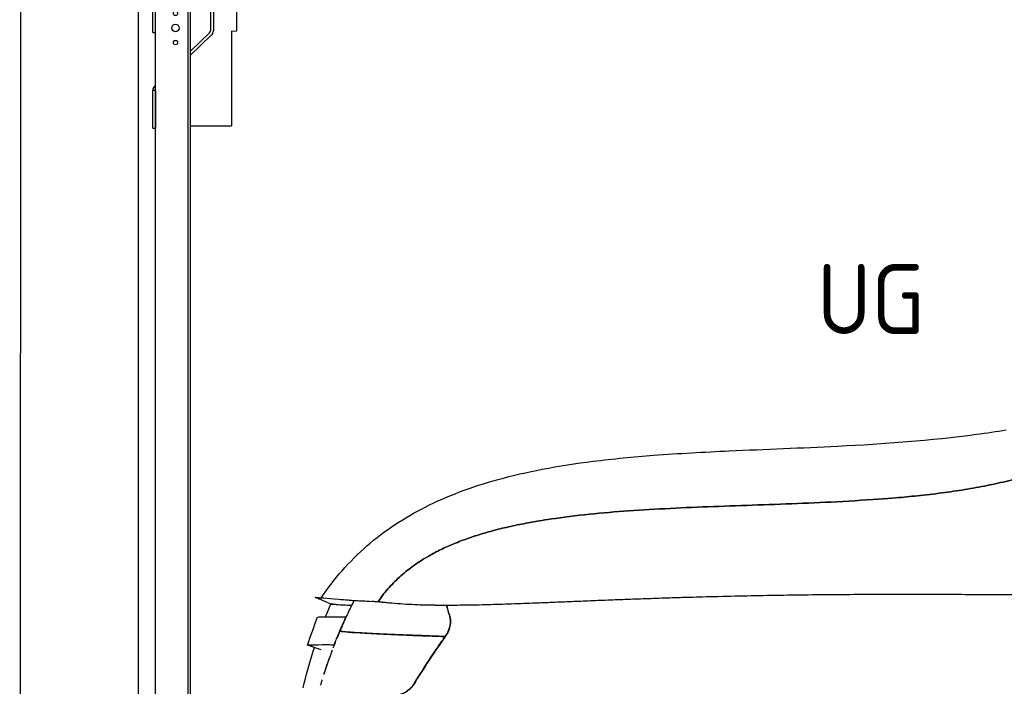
# Model space of a CAD drawing. Header units: millimetres. Extents: x -405 to 6780, y 0 to 7227.
# Tile 2 of 16: x 0 to 1688, y 1333 to 2476. Entities that reach past the tile are written whole.
import ezdxf

# ---------------------------------------------------------------- set-up
doc = ezdxf.new("R2010")
doc.units = ezdxf.units.MM
doc.linetypes.add('AM_DIN_F_W050', pattern=[6.25, 4.75, -1.5])
for name, color, linetype, lineweight in [('AM_3', 6, 'AM_DIN_F_W050', 25), ('car', 10, 'Continuous', 25), ('Gebäude', 7, 'Continuous', 25), ('Ständer hinten', 7, 'Continuous', 25)]:
    doc.layers.add(name, color=color, linetype=linetype, lineweight=lineweight)
doc.layers.get('AM_3').off()
doc.styles.get("Standard").update_dxf_attribs({"font": 'ISOCP.SHX'})

# ---------------------------------------------------------------- blocks, each defined once
blk = doc.blocks.new('Gebäude_390_GT235')
at = {"layer": 'Gebäude'}
for p, q in [((3.1, 6650.5), (0, 0)), ((203.1, 6449.9), (203.1, 200))]:
    blk.add_line(p, q, dxfattribs=at)
blk = doc.blocks.new('Ständer_hinten_GT235')
at = {"layer": 'Ständer hinten'}
for p, q in [((238.1, 2550), (322.1, 2550)), ((228.1, 2454), (228.1, 2540)), ((233.1, 200), (233.1, 2540)), ((322.1, 2537), (233.1, 2537)), ((233.1, 2532), (293.1, 2532)), ((322.1, 2545), (238.1, 2545)), ((288.1, 2532), (288.1, 218)), ((293.1, 218), (293.1, 2537)), ((322.1, 2537), (322.1, 2545)), ((327.1, 2540), (327.1, 2457.2)), ((332.1, 2540), (332, 2457.1)), ((344.9, 2539.5), (332.1, 2540.6)), ((344.9, 2537.7), (344.9, 2539.5)), ((402.9, 2537.2), (344.9, 2537.7)), ((386.1, 2501.9), (402.8, 2532.7)), ((402.8, 2532.7), (402.9, 2537.2)), ((386.1, 2497.8), (386.1, 2501.9)), ((372.1, 2457), (372.1, 2490.5)), ((372.1, 2490.5), (377.1, 2490.5)), ((377.1, 2490.5), (385.9, 2497.4)), ((385.9, 2497.4), (386.1, 2497.8)), ((228.1, 2454), (233.1, 2454)), ((293.1, 2422.1), (325.6, 2453.6)), ((328.9, 2450), (293.1, 2415.2)), ((363.1, 2456.3), (372.1, 2457)), ((363.1, 2456.3), (363.1, 2294)), ((231.1, 2362.1), (233.1, 2364)), ((233.1, 2354.9), (228.1, 2354.9)), ((228.1, 2290), (228.1, 2354.9)), ((233.1, 2354.9), (233.1, 2290)), ((228.1, 2290), (233.1, 2290)), ((293.1, 2294), (363.1, 2294)), ((322.1, 218), (233.1, 218)), ((407.1, 210), (233.1, 210)), ((322.1, 210), (322.1, 218)), ((407.1, 200), (407.1, 210)), ((407.1, 200), (233.1, 200))]:
    blk.add_line(p, q, dxfattribs=at)
for centre, radius in [((267.1, 2512), 6.5), ((267.1, 2487), 3.7), ((267.1, 2462), 6.5), ((267.1, 2437), 3.7), ((261.7, 338), 3.7), ((261.7, 288), 3.7)]:
    blk.add_circle(centre, radius, dxfattribs=at)
for centre, radius, start, end in [((238.1, 2540), 10, 90, 180), ((322.1, 2540), 10, 0.0086, 89.9915), ((238.1, 2540), 5, 90, 180), ((322.1, 2540), 5, 0, 90), ((322.1, 2457.2), 5, 314.0428, 0), ((322, 2457.1), 10, 314.1186, 0), ((238.1, 2354.9), 10, 134.1186, 180)]:
    blk.add_arc(centre, radius, start, end, dxfattribs=at)
blk = doc.blocks.new('car_210_UG')
at = {"layer": 'car'}
for p, q in [((573.3, 1479.7), (572.7, 1479.7)), ((573.1, 1479.7), (573.1, 1479.7)), ((573.1, 1479.7), (573.1, 1479.7)), ((610.5, 1478.1), (573.6, 1479.7)), ((612, 1478), (611.1, 1478)), ((613.5, 1477.9), (612.7, 1478)), ((559.2, 1452.2), (559.7, 1452)), ((549, 1427.9), (549, 1427.9)), ((516.9, 1395.4), (493.3, 1403.7)), ((538.6, 1403.7), (539, 1403.6))]:
    blk.add_line(p, q, dxfattribs=at)
for points, knots in [([(516.8, 1484.5), (527.7, 1500.8), (539.7, 1516.5), (565.9, 1546.4), (580.2, 1560.6), (610.4, 1586.9), (626.2, 1598.9), (659.6, 1621.1), (677.3, 1631.3), (714.4, 1650.1), (734.1, 1658.7), (775.7, 1674.5), (797.8, 1681.5), (845, 1694.6), (870.2, 1700.3), (924.5, 1710.8), (953.6, 1715.2), (1017.4, 1723.3), (1052, 1726.5), (1129.9, 1732.5), (1173.2, 1734.8), (1278.4, 1739.6), (1340.4, 1741.8), (1481.9, 1749), (1561.5, 1754.6), (1657.5, 1767.5), (1674.4, 1770), (1691.3, 1772.8)], [0.270374, 0.270374, 0.270374, 0.270374, 6.155284, 6.155284, 12.192442, 12.192442, 18.148157, 18.148157, 24.229064, 24.229064, 30.638781, 30.638781, 37.58993, 37.58993, 45.327132, 45.327132, 54.16917, 54.16917, 64.606569, 64.606569, 77.605324, 77.605324, 96.200424, 96.200424, 120.109088, 120.109088, 125.250386, 125.250386, 125.250386, 125.250386]), ([(573.1, 1479.7), (572.2, 1479.8), (571.4, 1479.9), (570.5, 1479.9), (568.2, 1480.1), (565.9, 1480.3), (563.7, 1480.5), (557.6, 1481), (552, 1481.5), (546.9, 1481.9), (525.8, 1483.7), (513, 1484.8), (508.5, 1485.2), (504.4, 1485.6), (507.2, 1485.3), (516.8, 1484.5)], [0.1179216, 0.1179216, 0.1179216, 0.1179216, 0.1268146, 0.1268146, 0.1268146, 0.1502758, 0.1502758, 0.1502758, 0.215896, 0.215896, 0.215896, 0.4856827, 0.4856827, 0.4856827, 0.7313924, 0.7313924, 0.7313924, 0.7313924]), ([(541.4, 1473.6), (535.4, 1474), (532.9, 1474.2), (533.8, 1474.1), (534.9, 1474), (540.1, 1473.6), (549.5, 1473), (554.2, 1472.7), (560, 1472.4), (566.9, 1472), (567.6, 1472), (568.4, 1471.9), (569.2, 1471.9)], [0.3583652, 0.3583652, 0.3583652, 0.3583652, 0.5224753, 0.5224753, 0.5224753, 0.7022769, 0.7022769, 0.7022769, 0.7921777, 0.7921777, 0.7921777, 0.8022139, 0.8022139, 0.8022139, 0.8022139]), ([(533.6, 1474.1), (533.6, 1474.1), (535, 1474), (537.6, 1473.8), (542.9, 1473.5), (553.4, 1472.7), (569.2, 1471.9)], [0.5, 0.5, 0.5, 0.5, 0.6013388, 0.6013388, 0.6013388, 0.8022165, 0.8022165, 0.8022165, 0.8022165]), ([(573.1, 1479.7), (571.8, 1477.1), (570.4, 1474.3), (569, 1471.6), (565.5, 1464.4), (562, 1457.2), (558.7, 1449.9), (557, 1446.2), (555.4, 1442.6), (553.7, 1438.9), (552.6, 1436.4), (551.5, 1433.9), (550.5, 1431.4), (550, 1430.3), (549.5, 1429.1), (549, 1427.9)], [0.000002, 0.000002, 0.000002, 0.000002, 0.90798, 0.90798, 0.90798, 3.322405, 3.322405, 3.322405, 4.529618, 4.529618, 4.529618, 5.35443, 5.35443, 5.35443, 5.736831, 5.736831, 5.736831, 5.736831]), ([(571, 1475.4), (570.5, 1474.5), (570.1, 1473.6), (569.6, 1472.7), (569.6, 1472.6), (569.5, 1472.5), (569.4, 1472.4)], [0.4808617, 0.4808617, 0.4808617, 0.4808617, 0.7800594, 0.7800594, 0.7800594, 0.8208745, 0.8208745, 0.8208745, 0.8208745]), ([(599.9, 1478.5), (594.6, 1478.8), (589.5, 1479), (584.6, 1479.2), (580.9, 1479.4), (577.3, 1479.5), (573.8, 1479.7), (573.7, 1479.7), (573.5, 1479.7), (573.3, 1479.7)], [0.03781126, 0.03781126, 0.03781126, 0.03781126, 0.0815916, 0.0815916, 0.0815916, 0.11562532, 0.11562532, 0.11562532, 0.11735855, 0.11735855, 0.11735855, 0.11735855]), ([(614.3, 1477.9), (613.9, 1478), (613.7, 1477.9), (613.4, 1477.9), (613.1, 1477.9), (612.7, 1478), (612.3, 1478), (611.6, 1478), (610.9, 1478), (610.3, 1478.1), (608.1, 1478.2), (606, 1478.3), (604, 1478.3)], [0, 0, 0, 0, 0.00218632, 0.00218632, 0.00218632, 0.00507382, 0.00507382, 0.00507382, 0.01029939, 0.01029939, 0.01029939, 0.0267702, 0.0267702, 0.0267702, 0.0267702]), ([(732, 1471.8), (729.2, 1471.8), (726.5, 1471.8), (723.9, 1471.8), (713.4, 1471.9), (703.2, 1472), (693.2, 1472.3), (679.2, 1472.7), (665.7, 1473.3), (652.6, 1474.2), (646, 1474.7), (639.5, 1475.2), (633.1, 1475.8), (630, 1476.1), (626.8, 1476.4), (623.7, 1476.8), (622.2, 1477), (620.8, 1477.1), (619.4, 1477.3), (618.6, 1477.4), (617.9, 1477.4), (617.1, 1477.5), (616.5, 1477.6), (615.9, 1477.7), (615.3, 1477.8), (614.9, 1477.9), (614.6, 1477.9), (614.3, 1477.9)], [0.862795, 0.862795, 0.862795, 0.862795, 0.8714971, 0.8714971, 0.8714971, 0.9052532, 0.9052532, 0.9052532, 0.9526266, 0.9526266, 0.9526266, 0.9763133, 0.9763133, 0.9763133, 0.9881567, 0.9881567, 0.9881567, 0.9935293, 0.9935293, 0.9935293, 0.9964234, 0.9964234, 0.9964234, 0.9987317, 0.9987317, 0.9987317, 1, 1, 1, 1]), ([(736.7, 1455.2), (735.6, 1458.4), (734.7, 1461.6), (733.8, 1464.8), (733.2, 1466.9), (732.6, 1469.1), (732.1, 1471.2), (732.1, 1471.4), (732, 1471.6), (732, 1471.8)], [0.052253, 0.052253, 0.052253, 0.052253, 1.131177, 1.131177, 1.131177, 1.85004, 1.85004, 1.85004, 1.912988, 1.912988, 1.912988, 1.912988]), ([(510.7, 1451.9), (510.7, 1451.9), (510.7, 1451.9), (510.7, 1451.9), (510.9, 1451.9), (514.3, 1451.9), (521, 1452), (525, 1452), (530.2, 1452), (536.6, 1452.1), (539.7, 1452.1), (543.2, 1452.1), (547, 1452.1), (548.9, 1452.1), (550.8, 1452.1), (552.9, 1452.1), (554.2, 1452.2), (555.5, 1452.2), (556.9, 1452.2), (557.7, 1452.2), (558.5, 1452.2), (559.2, 1452.2)], [48.487688, 48.487688, 48.487688, 48.487688, 49.070691, 49.070691, 49.070691, 70.913547, 70.913547, 70.913547, 83.918584, 83.918584, 83.918584, 90.421103, 90.421103, 90.421103, 93.672363, 93.672363, 93.672363, 95.74962, 95.74962, 95.74962, 96.923622, 96.923622, 96.923622, 96.923622]), ([(559.2, 1452.2), (558.2, 1450), (557.1, 1447.7), (556.1, 1445.3), (554.6, 1442.1), (553.2, 1438.9), (551.8, 1435.8), (549.4, 1430.2), (547, 1424.6), (544.7, 1419), (543.4, 1416), (542.2, 1412.9), (541, 1409.8), (540.2, 1407.8), (539.4, 1405.7), (538.6, 1403.7)], [0.054936, 0.054936, 0.054936, 0.054936, 0.817624, 0.817624, 0.817624, 1.846346, 1.846346, 1.846346, 3.644153, 3.644153, 3.644153, 4.611403, 4.611403, 4.611403, 5.269288, 5.269288, 5.269288, 5.269288]), ([(736.7, 1455.2), (737.8, 1451.8), (738.4, 1448.2), (738.5, 1440.7), (738, 1437), (735.3, 1427.9), (732.7, 1423), (729.5, 1418.4)], [-4.065751, -4.065751, -4.065751, -4.065751, -2.910034, -2.910034, -1.741863, -1.741863, -0.07364, -0.07364, -0.07364, -0.07364]), ([(729.5, 1418.4), (730.3, 1419.5), (731, 1420.7), (731.7, 1421.9), (732.5, 1423.2), (733.3, 1424.6), (734, 1426), (736, 1429.9), (737.4, 1434.1), (738, 1438.3), (738.6, 1441.9), (738.6, 1445.6), (738.1, 1449.1), (737.8, 1451.2), (737.3, 1453.2), (736.7, 1455.2)], [0.07364, 0.07364, 0.07364, 0.07364, 0.484476, 0.484476, 0.484476, 0.95791, 0.95791, 0.95791, 2.272213, 2.272213, 2.272213, 3.39512, 3.39512, 3.39512, 4.065751, 4.065751, 4.065751, 4.065751]), ([(546.4, 1421.8), (545.8, 1420.3), (545.1, 1418.8), (544.5, 1417.3), (544.3, 1416.7), (544, 1416), (543.7, 1415.3)], [6.4136414, 6.4136414, 6.4136414, 6.4136414, 6.8961013, 6.8961013, 6.8961013, 7.1142443, 7.1142443, 7.1142443, 7.1142443]), ([(548.4, 1426.7), (547.8, 1425.2), (547.2, 1423.7), (546.4, 1421.9), (546, 1420.8), (545.5, 1419.6), (545, 1418.3)], [-0.98308754, -0.98308754, -0.98308754, -0.98308754, -0.92739123, -0.92739123, -0.92739123, -0.88987045, -0.88987045, -0.88987045, -0.88987045]), ([(549, 1427.9), (549, 1427.9), (549, 1427.9), (549.1, 1427.9), (549.2, 1427.8), (549.4, 1427.7), (549.6, 1427.7), (550.6, 1427.4), (552.4, 1427.1), (555, 1426.8), (564.1, 1425.7), (583.2, 1424.5), (612.3, 1423.1), (626.8, 1422.4), (643.8, 1421.7), (663.4, 1420.9), (673.1, 1420.5), (683.5, 1420.1), (694.6, 1419.7), (700.1, 1419.5), (705.7, 1419.3), (711.6, 1419.1), (714.5, 1419), (717.4, 1418.9), (720.4, 1418.8), (722.2, 1418.7), (723.9, 1418.6), (725.7, 1418.6), (727, 1418.5), (728.3, 1418.5), (729.5, 1418.4)], [-1, -1, -1, -1, -0.988741, -0.988741, -0.988741, -0.958499, -0.958499, -0.958499, -0.835655, -0.835655, -0.835655, -0.417827, -0.417827, -0.417827, -0.208914, -0.208914, -0.208914, -0.104457, -0.104457, -0.104457, -0.052228, -0.052228, -0.052228, -0.026114, -0.026114, -0.026114, -0.010808, -0.010808, -0.010808, 0, 0, 0, 0]), ([(729.5, 1418.4), (727.8, 1418.5), (726, 1418.6), (724.4, 1418.6), (721.7, 1418.7), (719.1, 1418.8), (716.5, 1418.9), (707.1, 1419.2), (698.2, 1419.6), (689.6, 1419.9), (644, 1421.6), (609.5, 1423.1), (586, 1424.5), (574.3, 1425.1), (565.4, 1425.8), (559.2, 1426.3), (556.1, 1426.6), (553.7, 1426.9), (552, 1427.2), (551.1, 1427.3), (550.5, 1427.4), (550, 1427.6), (549.7, 1427.6), (549.5, 1427.7), (549.3, 1427.8), (549.2, 1427.8), (549.1, 1427.8), (549.1, 1427.9), (549, 1427.9), (549, 1427.9), (549, 1427.9)], [0, 0, 0, 0, 0.014709, 0.014709, 0.014709, 0.037643, 0.037643, 0.037643, 0.120309, 0.120309, 0.120309, 0.560155, 0.560155, 0.560155, 0.780077, 0.780077, 0.780077, 0.890039, 0.890039, 0.890039, 0.945019, 0.945019, 0.945019, 0.97251, 0.97251, 0.97251, 0.991859, 0.991859, 0.991859, 1, 1, 1, 1]), ([(675.2, 1335.7), (682.8, 1348.4), (690.7, 1360.8), (698.7, 1373.2), (703.7, 1380.8), (708.8, 1388.4), (713.9, 1395.9), (716.8, 1400.2), (719.7, 1404.4), (722.6, 1408.6), (724.3, 1411.1), (726.1, 1413.6), (727.8, 1416), (728.4, 1416.9), (728.9, 1417.7), (729.5, 1418.4)], [0.058026, 0.058026, 0.058026, 0.058026, 4.517153, 4.517153, 4.517153, 7.270372, 7.270372, 7.270372, 8.823454, 8.823454, 8.823454, 9.729867, 9.729867, 9.729867, 10.023592, 10.023592, 10.023592, 10.023592]), ([(538.6, 1403.7), (537.9, 1403.7), (537.1, 1403.8), (536.4, 1403.8), (534.6, 1403.8), (532.9, 1403.8), (531.2, 1403.9), (526.5, 1403.9), (522.3, 1403.9), (518.5, 1403.9), (508.5, 1403.9), (501.6, 1403.8), (497.6, 1403.8), (495.3, 1403.7), (493.9, 1403.7), (493.5, 1403.7), (493.4, 1403.7), (493.3, 1403.7), (493.3, 1403.7)], [0.050959, 0.050959, 0.050959, 0.050959, 1.195939, 1.195939, 1.195939, 4.060389, 4.060389, 4.060389, 12.010465, 12.010465, 12.010465, 32.998618, 32.998618, 32.998618, 45.038485, 45.038485, 45.038485, 48.00849, 48.00849, 48.00849, 48.00849]), ([(541.4, 1409.5), (541.1, 1408.8), (540.8, 1408.1), (540.5, 1407.4), (539.4, 1404.5), (538.2, 1401.5), (537, 1398.4)], [-0.80659081, -0.80659081, -0.80659081, -0.80659081, -0.78761847, -0.78761847, -0.78761847, -0.70924041, -0.70924041, -0.70924041, -0.70924041]), ([(486.1, 1330.5), (490.9, 1351.6), (496.5, 1372.5), (503.7, 1395.3), (504.4, 1397.4), (505.1, 1399.5)], [20.638126, 20.638126, 20.638126, 20.638126, 27.135521, 27.135521, 27.801605, 27.801605, 27.801605, 27.801605]), ([(530.3, 1380.3), (528.5, 1375.1), (526.6, 1369.8), (524.9, 1364.7), (523.6, 1360.7), (522.3, 1356.8), (521.1, 1353.2)], [-0.5632178, -0.5632178, -0.5632178, -0.5632178, -0.4430354, -0.4430354, -0.4430354, -0.3488294, -0.3488294, -0.3488294, -0.3488294]), ([(518.3, 1344.3), (518.2, 1343.8), (518, 1343.2), (517.8, 1342.6), (517.3, 1340.8), (516.7, 1339), (516.2, 1337.2)], [-0.26971417, -0.26971417, -0.26971417, -0.26971417, -0.25440075, -0.25440075, -0.25440075, -0.20581686, -0.20581686, -0.20581686, -0.20581686]), ([(675.2, 1335.7), (674.1, 1333.9), (672.8, 1332.3), (669.8, 1329.2), (668, 1327.7), (661.4, 1322.8), (655.3, 1319.8), (641.5, 1315), (633.8, 1313.5), (626.7, 1313.6)], [-6.498516, -6.498516, -6.498516, -6.498516, -5.735568, -5.735568, -4.903296, -4.903296, -2.608856, -2.608856, 0, 0, 0, 0]), ([(626.7, 1313.6), (634.3, 1313.5), (642.7, 1315.2), (650.4, 1318.1), (655.6, 1320), (660.4, 1322.5), (664.6, 1325.2), (666.5, 1326.5), (668.2, 1327.9), (669.9, 1329.4), (671.9, 1331.3), (673.8, 1333.3), (675.2, 1335.7)], [0, 0, 0, 0, 2.798045, 2.798045, 2.798045, 4.64828, 4.64828, 4.64828, 5.496977, 5.496977, 5.496977, 6.498516, 6.498516, 6.498516, 6.498516])]:
    blk.add_open_spline(points, degree=3, knots=knots, dxfattribs=at)
for points, degree in [([(1786.6, 1716.2), (1520.4, 1596), (994.9, 1677.5), (720.3, 1634.8), (614.3, 1477.9)], 4), ([(614.3, 1477.9), (720.3, 1634.8), (994.9, 1677.5), (1520.4, 1596), (1786.6, 1716.2)], 4), ([(1874.3, 1489.6), (1620.2, 1487.3), (1216.5, 1502.1), (934.5, 1471.6), (732, 1471.8)], 4), ([(1874.3, 1489.6), (1620.2, 1487.3), (1216.5, 1502.1), (934.5, 1471.6), (732, 1471.8)], 4), ([(533.6, 1474.1), (524.6, 1477.9), (515.7, 1481.6), (506.7, 1485.4)], 3), ([(524.2, 1452), (527.2, 1459.4), (530.4, 1466.8), (533.6, 1474.1)], 3), ([(573.1, 1479.7), (573.1, 1479.7), (573.1, 1479.7), (573.1, 1479.6)], 3), ([(573.3, 1479.7), (573.2, 1479.7), (573.2, 1479.7), (573.1, 1479.7)], 3), ([(618, 1477.4), (617.5, 1477.5), (617.1, 1477.6), (616.7, 1477.6), (616.2, 1477.7)], 4), ([(621.5, 1477), (621.2, 1477.1), (620.9, 1477.1), (620.7, 1477.1), (620.4, 1477.2)], 4), ([(730.4, 1471.8), (718.8, 1471.8), (707.6, 1471.9), (696.5, 1472.2), (685.7, 1472.5)], 4), ([(732, 1471.8), (733.3, 1466.2), (734.9, 1460.7), (736.7, 1455.2)], 3), ([(493.3, 1403.7), (499, 1419.8), (504.7, 1435.9), (510.7, 1451.9)], 3), ([(548.9, 1427.8), (548.5, 1426.9), (548.1, 1426), (547.8, 1425.1)], 3), ([(550.1, 1430.5), (549.7, 1429.7), (549.4, 1428.9), (549, 1428)], 3), ([(729.5, 1418.4), (710.4, 1391.3), (692.3, 1364), (675.2, 1335.7)], 3), ([(541.3, 1409.4), (540.5, 1407.4), (539.7, 1405.4), (538.9, 1403.3)], 3), ([(535.9, 1395.3), (530.7, 1381.6), (525.8, 1367.8), (521.3, 1353.9)], 3), ([(518.1, 1343.5), (517.2, 1340.5), (516.2, 1337.5), (515.4, 1334.5)], 3)]:
    blk.add_open_spline(points, degree=degree, dxfattribs=at)

msp = doc.modelspace()

# ---------------------------------------------------------------- block references
at = {"layer": 'AM_3'}
msp.add_blockref('car_210_UG', (0, 0), dxfattribs=at)
at = {"layer": 'Gebäude'}
msp.add_blockref('Gebäude_390_GT235', (0, 0), dxfattribs=at)
at = {"layer": 'Ständer hinten'}
msp.add_blockref('Ständer_hinten_GT235', (0, 0), dxfattribs=at)

# ---------------------------------------------------------------- texts
msp.add_text('UG', height=120).set_placement((1366.99, 1936.9))

doc.saveas('drawing.dxf')
